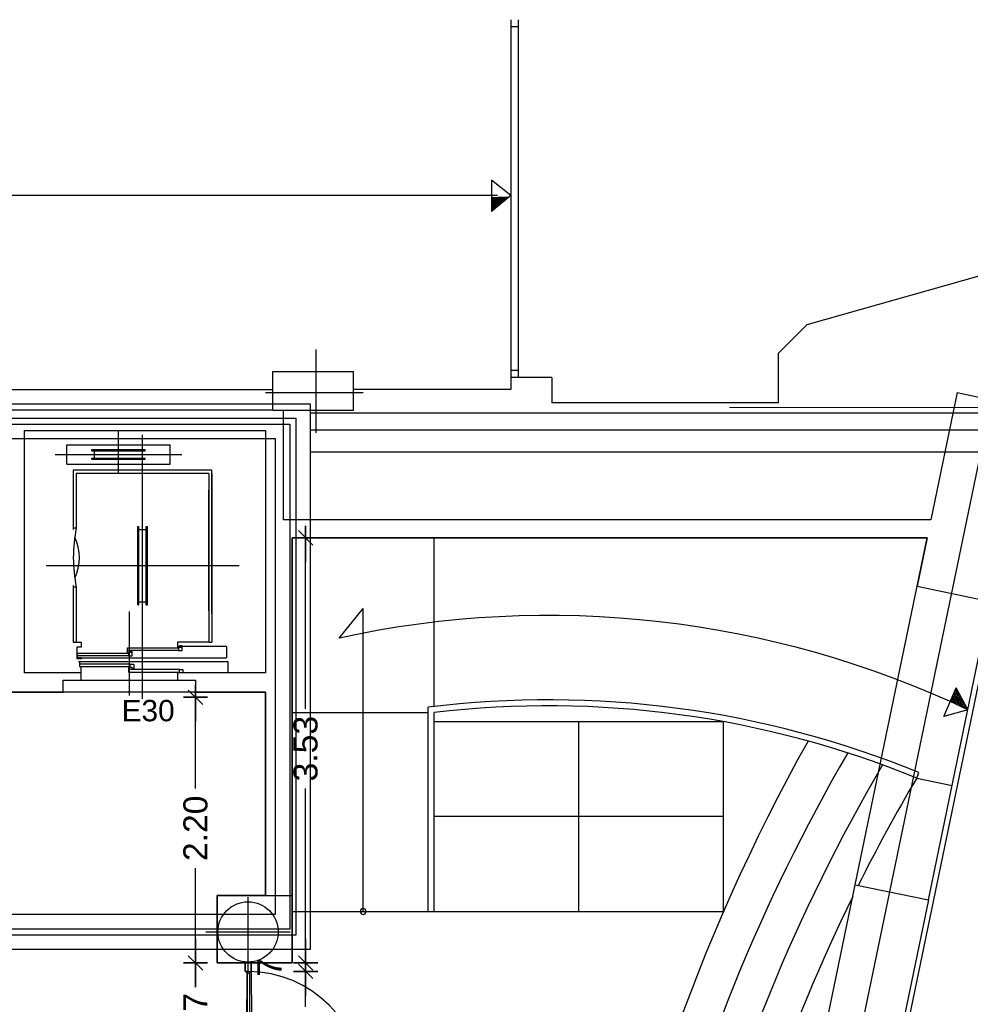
# Model space of a CAD drawing. Header units: metres. Extents: x -1 to 436, y -6 to 57.
# Tile 30 of 33: x 419.1 to 426.98, y 23.3 to 31.47. Entities that reach past the tile are written whole.
import ezdxf

# ---------------------------------------------------------------- set-up
doc = ezdxf.new("R2010")
doc.units = ezdxf.units.M
doc.header["$PDMODE"] = 65
doc.linetypes.add('CONTINUA', pattern=[0])
for name, color, linetype, lineweight in [('PB COTES', 7, 'CONTINUA', 25), ('PB ESCALES 2D', 7, 'CONTINUA', 25), ('PB LOCALS', 7, 'CONTINUA', 25), ('PB MURS++', 7, 'CONTINUA', 25), ('PB SÒLIDS I TRAMES', 7, 'CONTINUA', 25), ('PB TEXT', 7, 'CONTINUA', 25), ('PC MURS ACTUAL', 7, 'CONTINUA', 25)]:
    doc.layers.add(name, color=color, linetype=linetype, lineweight=lineweight)
doc.styles.add('ARIAL', font='arial.ttf')
doc.dimstyles.new('DIMSTYLE_4', dxfattribs={"dimtxt": 0.2, "dimasz": 0.2, "dimexe": 0, "dimexo": 1e-06, "dimgap": 0.1, "dimtad": 0, "dimdec": 0, "dimlfac": 100, "dimrnd": 1, "dimzin": 4, "dimdsep": 46, "dimtxsty": 'ARIAL', "dimblk1": 'ALL_ML_STRICH', "dimblk2": 'ALL_ML_STRICH', "dimsah": 1, "dimcen": 0, "dimse1": 1, "dimse2": 1, "dimclrd": 2, "dimclre": 2, "dimclrt": 2, "dimadec": 0, "dimazin": 0, "dimtfac": 1, "dimtdec": 0, "dimtix": 1, "dimtmove": 2, "dimatfit": 3, "dimfxl": 0, "dimtzin": 0, "dimlwd": 0, "dimlwe": 35, "dimarcsym": 0})
doc.dimstyles.new('DIMSTYLE_5', dxfattribs={"dimtxt": 0.2, "dimasz": 0.2, "dimexe": 0, "dimexo": 1e-06, "dimgap": 0.1, "dimtad": 0, "dimrnd": 0.01, "dimzin": 4, "dimdsep": 46, "dimtxsty": 'ARIAL', "dimblk1": 'ALL_ML_STRICH', "dimblk2": 'ALL_ML_STRICH', "dimsah": 1, "dimcen": 0, "dimse1": 1, "dimse2": 1, "dimclrd": 2, "dimclre": 2, "dimclrt": 2, "dimadec": 0, "dimazin": 0, "dimtfac": 1, "dimtdec": 0, "dimtix": 1, "dimtmove": 2, "dimatfit": 3, "dimfxl": 0, "dimtzin": 0, "dimlwd": 0, "dimlwe": 35, "dimarcsym": 0})
doc.dimstyles.new('DIMSTYLE_7', dxfattribs={"dimtxt": 0.2, "dimasz": 0.2, "dimexe": 0, "dimexo": 1e-06, "dimgap": 0.1, "dimtad": 2, "dimdec": 0, "dimlfac": 100, "dimrnd": 1, "dimzin": 4, "dimdsep": 46, "dimtxsty": 'ARIAL', "dimblk1": 'ALL_ML_STRICH', "dimblk2": 'ALL_ML_STRICH', "dimsah": 1, "dimcen": 0, "dimse1": 1, "dimse2": 1, "dimclrd": 2, "dimclre": 2, "dimclrt": 2, "dimadec": 0, "dimazin": 0, "dimtfac": 1, "dimtdec": 0, "dimtix": 1, "dimtmove": 2, "dimatfit": 3, "dimfxl": 0, "dimtvp": 1.2, "dimtzin": 0, "dimlwd": 0, "dimlwe": 35, "dimarcsym": 0})

# ---------------------------------------------------------------- blocks, each defined once
blk = doc.blocks.new('OBJETO_COMPLEJO_21')
at = {"layer": 'PB TEXT', "color": 7, "linetype": 'CONTINUA', "lineweight": 25, "transparency": 33554687}
for start, end in [(90, 270), (270, 90)]:
    blk.add_arc((421.9464, 24.0708), 0.025, start, end, dxfattribs=at)
blk = doc.blocks.new('ALL_ML_STRICH')
at = {"color": 0, "linetype": 'ByBlock', "lineweight": -2}
for p, q in [((0, -0.5), (0, 0.5)), ((-1, 0), (0.5, 0)), ((-0.3, -0.3), (0.3, 0.3))]:
    blk.add_line(p, q, dxfattribs=at)
blk = doc.blocks.new('*D34')
at = {"layer": 'DEFPOINTS', "color": 2, "linetype": 'CONTINUA', "lineweight": 35, "transparency": 33554687}
for p in [(421.0182, 23.5735), (421.4666, 22.6235), (421.4691, 22.6235)]:
    blk.add_point(p, dxfattribs=at)
at = {"layer": 'PB COTES', "color": 2, "linetype": 'CONTINUA', "lineweight": -2, "transparency": 33554687}
for p, q in [((421.4691, 23.2787), (421.4691, 23.5735)), ((421.4691, 22.6235), (421.4691, 22.8987))]:
    blk.add_line(p, q, dxfattribs=at)
at = {"layer": 'PB COTES', "color": 2, "linetype": 'CONTINUA', "lineweight": 35, "transparency": 33554687, "xscale": 0.2, "yscale": 0.2, "zscale": 0.2}
for p, rotation in [((421.4691, 23.5735), 90), ((421.4691, 22.6235), 270)]:
    blk.add_blockref('ALL_ML_STRICH', p, dxfattribs=dict(at, rotation=rotation))
at = {"layer": 'PB COTES', "color": 2, "linetype": 'CONTINUA', "lineweight": 35, "transparency": 33554687, "insert": (421.4691, 23.0887), "char_height": 0.2, "width": 0.4, "attachment_point": 5, "rotation": 90, "style": 'ARIAL'}
blk.add_mtext('\\A1;{95}', dxfattribs=at)
blk = doc.blocks.new('*D35')
at = {"layer": 'DEFPOINTS', "color": 2, "linetype": 'CONTINUA', "lineweight": 35, "transparency": 33554687}
for p in [(421.3261, 23.6435), (421.0182, 23.5735), (421.4691, 23.5735)]:
    blk.add_point(p, dxfattribs=at)
at = {"layer": 'PB COTES', "color": 2, "linetype": 'CONTINUA', "lineweight": -2, "transparency": 33554687}
blk.add_line((421.4691, 23.5735), (421.4691, 23.6435), dxfattribs=at)
at = {"layer": 'PB COTES', "color": 2, "linetype": 'CONTINUA', "lineweight": 35, "transparency": 33554687, "xscale": 0.2, "yscale": 0.2, "zscale": 0.2}
for p, rotation in [((421.4691, 23.5735), 270), ((421.4691, 23.6435), 90)]:
    blk.add_blockref('ALL_ML_STRICH', p, dxfattribs=dict(at, rotation=rotation))
at = {"layer": 'PB COTES', "color": 2, "linetype": 'CONTINUA', "lineweight": 35, "transparency": 33554687, "insert": (421.1691, 23.6072), "char_height": 0.2, "width": 0.2, "attachment_point": 5, "rotation": 90, "style": 'ARIAL'}
blk.add_mtext('\\A1;{7}', dxfattribs=at)
blk = doc.blocks.new('*D36')
at = {"layer": 'DEFPOINTS', "color": 2, "linetype": 'CONTINUA', "lineweight": 35, "transparency": 33554687}
for p in [(421.3706, 27.1708), (421.3261, 23.6435), (421.4691, 23.6435)]:
    blk.add_point(p, dxfattribs=at)
at = {"layer": 'PB COTES', "color": 2, "linetype": 'CONTINUA', "lineweight": -2, "transparency": 33554687}
for p, q in [((421.4691, 25.7516), (421.4691, 27.1708)), ((421.4691, 23.6435), (421.4691, 25.0916))]:
    blk.add_line(p, q, dxfattribs=at)
at = {"layer": 'PB COTES', "color": 2, "linetype": 'CONTINUA', "lineweight": 35, "transparency": 33554687, "xscale": 0.2, "yscale": 0.2, "zscale": 0.2}
for p, rotation in [((421.4691, 27.1708), 90), ((421.4691, 23.6435), 270)]:
    blk.add_blockref('ALL_ML_STRICH', p, dxfattribs=dict(at, rotation=rotation))
at = {"layer": 'PB COTES', "color": 2, "linetype": 'CONTINUA', "lineweight": 35, "transparency": 33554687, "insert": (421.4691, 25.4216), "char_height": 0.2, "width": 0.8, "attachment_point": 5, "rotation": 90, "style": 'ARIAL'}
blk.add_mtext('\\A1;{\\A1;{3.53\\H0.132000;\\S^ ;}}', dxfattribs=at)
blk = doc.blocks.new('*D161')
at = {"layer": 'DEFPOINTS', "color": 2, "linetype": 'CONTINUA', "lineweight": 35, "transparency": 33554687}
for p in [(420.7364, 23.6435), (420.5558, 22.5738), (421.0316, 22.5738)]:
    blk.add_point(p, dxfattribs=at)
at = {"layer": 'PB COTES', "color": 2, "linetype": 'CONTINUA', "lineweight": -2, "transparency": 33554687}
for p, q in [((420.5558, 23.4531), (420.5558, 23.6435)), ((420.5558, 22.5738), (420.5558, 22.7931))]:
    blk.add_line(p, q, dxfattribs=at)
at = {"layer": 'PB COTES', "color": 2, "linetype": 'CONTINUA', "lineweight": 35, "transparency": 33554687, "xscale": 0.2, "yscale": 0.2, "zscale": 0.2}
for p, rotation in [((420.5558, 23.6435), 90), ((420.5558, 22.5738), 270)]:
    blk.add_blockref('ALL_ML_STRICH', p, dxfattribs=dict(at, rotation=rotation))
at = {"layer": 'PB COTES', "color": 2, "linetype": 'CONTINUA', "lineweight": 35, "transparency": 33554687, "insert": (420.5558, 23.1231), "char_height": 0.2, "width": 0.8, "attachment_point": 5, "rotation": 90, "style": 'ARIAL'}
blk.add_mtext('\\A1;{\\A1;{1.07\\H0.132000;\\S^ ;}}', dxfattribs=at)
blk = doc.blocks.new('*D162')
at = {"layer": 'DEFPOINTS', "color": 2, "linetype": 'CONTINUA', "lineweight": 35, "transparency": 33554687}
for p in [(421.1364, 25.8479), (420.5558, 23.6435), (420.7364, 23.6435)]:
    blk.add_point(p, dxfattribs=at)
at = {"layer": 'PB COTES', "color": 2, "linetype": 'CONTINUA', "lineweight": -2, "transparency": 33554687}
for p, q in [((420.5558, 25.0905), (420.5558, 25.8479)), ((420.5558, 23.6435), (420.5558, 24.4305))]:
    blk.add_line(p, q, dxfattribs=at)
at = {"layer": 'PB COTES', "color": 2, "linetype": 'CONTINUA', "lineweight": 35, "transparency": 33554687, "xscale": 0.2, "yscale": 0.2, "zscale": 0.2}
for p, rotation in [((420.5558, 25.8479), 90), ((420.5558, 23.6435), 270)]:
    blk.add_blockref('ALL_ML_STRICH', p, dxfattribs=dict(at, rotation=rotation))
at = {"layer": 'PB COTES', "color": 2, "linetype": 'CONTINUA', "lineweight": 35, "transparency": 33554687, "insert": (420.5558, 24.7605), "char_height": 0.2, "width": 0.8, "attachment_point": 5, "rotation": 90, "style": 'ARIAL'}
blk.add_mtext('\\A1;{\\A1;{2.20\\H0.132000;\\S^ ;}}', dxfattribs=at)

msp = doc.modelspace()

# ---------------------------------------------------------------- linework, layer by layer
at = {"layer": 'PB ESCALES 2D', "color": 52, "linetype": 'CONTINUA', "lineweight": 13, "transparency": 33554687}
msp.add_line((424.98642, 28.25174), (429.98642, 28.25174), dxfattribs=at)
at = {"layer": 'PB ESCALES 2D', "color": 7, "linetype": 'CONTINUA', "lineweight": 25, "transparency": 33554687}
for p, q in [((419.91645, 27.71278), (419.91645, 28.06078)), ((420.11645, 25.83478), (420.11645, 28.02578)), ((419.48645, 27.94278), (420.34645, 27.94278)), ((419.48645, 27.78278), (419.48645, 27.94278)), ((420.34645, 27.78278), (420.34645, 27.94278)), ((419.39145, 27.86278), (420.44145, 27.86278)), ((419.69645, 27.89278), (419.69645, 27.90278)), ((419.69645, 27.90278), (420.13645, 27.90278)), ((419.69645, 27.89278), (420.13645, 27.89278)), ((419.71645, 27.83278), (419.71645, 27.89278)), ((420.11645, 27.83278), (420.11645, 27.89278)), ((420.13645, 27.89278), (420.13645, 27.90278)), ((419.48645, 27.78278), (420.34645, 27.78278)), ((419.69645, 27.83278), (420.13645, 27.83278)), ((419.69645, 27.82278), (419.69645, 27.83278)), ((419.69645, 27.82278), (420.13645, 27.82278)), ((420.13645, 27.82278), (420.13645, 27.83278)), ((419.54145, 27.73078), (419.54145, 27.23878)), ((420.69145, 27.73078), (419.54145, 27.73078)), ((419.56645, 27.70578), (419.56645, 27.25078)), ((420.66645, 27.70578), (419.56645, 27.70578)), ((420.66645, 27.70578), (420.66645, 26.30578)), ((420.69145, 26.54078), (420.69145, 27.73078)), ((420.69145, 27.70578), (420.69145, 26.30578)), ((420.66645, 26.56578), (420.66645, 27.56578)), ((419.56645, 27.25078), (419.54145, 27.25078)), ((420.07645, 26.61578), (420.07645, 27.26578)), ((420.07645, 27.26578), (420.08645, 27.26578)), ((420.08645, 26.61578), (420.08645, 27.26578)), ((420.08645, 27.24078), (420.14645, 27.24078)), ((420.14645, 26.61578), (420.14645, 27.26578)), ((420.14645, 27.26578), (420.15645, 27.26578)), ((420.15645, 26.61578), (420.15645, 27.26578)), ((422.53645, 25.77112), (422.53645, 27.17078)), ((419.31645, 26.94078), (420.91645, 26.94078)), ((419.54145, 26.77478), (419.54145, 26.30578)), ((419.56645, 26.76078), (419.54145, 26.76078)), ((419.56645, 26.76078), (419.56645, 26.30578)), ((420.08645, 26.64078), (420.14645, 26.64078)), ((420.00645, 25.86178), (420.00645, 26.55978)), ((420.07645, 26.61578), (420.08645, 26.61578)), ((420.14645, 26.61578), (420.15645, 26.61578)), ((421.74645, 26.33839), (421.94645, 26.58314)), ((421.94645, 24.07078), (421.94645, 26.58314)), ((419.54145, 26.30578), (419.60645, 26.30578)), ((420.66645, 26.30578), (420.69145, 26.30578)), ((420.41345, 26.23678), (419.99145, 26.23678)), ((420.81145, 26.26978), (420.40645, 26.26978)), ((420.81145, 26.26978), (420.81145, 26.17578)), ((419.57145, 26.17578), (420.81145, 26.17578)), ((419.99945, 26.19178), (419.57745, 26.19178)), ((420.01345, 26.12378), (419.59145, 26.12378)), ((419.60645, 26.05078), (419.60645, 26.10178)), ((420.42145, 26.07878), (419.99945, 26.07878)), ((419.60645, 25.99078), (419.60645, 26.05078)), ((419.60645, 25.99078), (420.40645, 25.99078)), ((420.40645, 26.05078), (420.40645, 25.99078)), ((426.76519, 25.68884), (426.86827, 25.92739)), ((426.96404, 25.74446), (426.86827, 25.92739)), ((422.48645, 24.07078), (422.48645, 25.76509)), ((426.96404, 25.74446), (426.76519, 25.68884)), ((421.35645, 25.72078), (422.48645, 25.72078)), ((422.53645, 24.07078), (422.53645, 25.72078)), ((424.93708, 25.64511), (422.53645, 25.64511)), ((423.73677, 24.07078), (423.73677, 25.64511)), ((424.93708, 24.07078), (424.93708, 25.64511)), ((426.54002, 25.17683), (426.55893, 25.22312)), ((426.54002, 25.17683), (426.83378, 25.11595)), ((424.93708, 24.85794), (422.53645, 24.85794)), ((421.35645, 24.07078), (422.53645, 24.07078)), ((422.53645, 24.07078), (424.93708, 24.07078))]:
    msp.add_line(p, q, dxfattribs=at)
for points in [[(419.56645, 26.30578), (419.60645, 26.30578), (419.60645, 26.26478), (419.57145, 26.26478), (419.57145, 26.16878), (419.61145, 26.16878)], [(420.66645, 26.30578), (420.40645, 26.30578), (420.40645, 26.26478), (420.43645, 26.26478)], [(419.60745, 26.17478), (419.57745, 26.17478), (419.57745, 26.21378), (419.99945, 26.21378), (419.99945, 26.19178), (420.02945, 26.19178), (420.02945, 26.22878), (420.00945, 26.22878)], [(420.02145, 26.21978), (419.99145, 26.21978), (419.99145, 26.25878), (420.41345, 26.25878), (420.41345, 26.23678), (420.44345, 26.23678), (420.44345, 26.27378), (420.42345, 26.27378)], [(419.58445, 26.14578), (420.82445, 26.14578), (420.82445, 26.05078)], [(419.62145, 26.14078), (419.59145, 26.14078), (419.59145, 26.10178), (420.01345, 26.10178), (420.01345, 26.12378), (420.04345, 26.12378), (420.04345, 26.08678), (420.02345, 26.08678)], [(420.02945, 26.09578), (419.99945, 26.09578), (419.99945, 26.05678), (420.42145, 26.05678), (420.42145, 26.07878), (420.45145, 26.07878), (420.45145, 26.05078)]]:
    msp.add_lwpolyline(points, dxfattribs=at)
for centre, radius, start, end in [((420.75445, 27.00578), 1.213, 168.347316, 191.652684), ((419.19246, 27.00578), 0.39899, 334.781507, 25.218493), ((423.48508, 18.39715), 8.12935, 64.662422, 102.349264), ((423.48508, 18.39715), 8.22935, 65.57575, 65.803953), ((423.48508, 18.39715), 8.23935, 65.66485, 65.804956), ((423.48508, 18.39715), 8.24935, 65.753558, 65.805956), ((423.48508, 17.69732), 8.12935, 67.782822, 97.056158), ((423.48508, 18.39715), 8.13935, 64.755636, 65.794825), ((423.48508, 18.39715), 8.14935, 64.848422, 65.79585), ((423.48508, 18.39715), 8.15935, 64.940783, 65.796872), ((423.48508, 18.39715), 8.16935, 65.032725, 65.797889), ((423.48508, 18.39715), 8.17935, 65.12425, 65.798908), ((423.48508, 18.39715), 8.18935, 65.215361, 65.799919), ((423.48508, 18.39715), 8.19935, 65.306064, 65.800933), ((423.48508, 18.39715), 8.20935, 65.396361, 65.801942), ((423.48508, 18.39715), 8.21935, 65.486256, 65.80295), ((423.48508, 17.69732), 8.07935, 67.782822, 96.742864), ((439.43343, 17.76111), 15.81, 150.757294, 191.715775), ((439.02853, 17.79549), 15.10679, 149.837503, 182.376936), ((439.02853, 17.79549), 14.80679, 149.607839, 182.38475), ((439.02853, 17.79549), 14.50679, 149.41475, 153.419047), ((439.02853, 17.79549), 14.50679, 153.820672, 182.384753)]:
    msp.add_arc(centre, radius, start, end, dxfattribs=at)
at = {"layer": 'PB LOCALS', "color": 52, "linetype": 'CONTINUA', "lineweight": 13, "transparency": 33554687}
msp.add_line((424.98642, 28.25174), (429.98642, 28.25174), dxfattribs=at)
msp.add_line((424.98642, 28.25174), (429.98642, 28.25174), dxfattribs=at)
at = {"layer": 'PB LOCALS', "color": 7, "linetype": 'CONTINUA', "lineweight": 25, "transparency": 33554687}
for p, q in [((421.35645, 27.17078), (421.35643, 23.64351)), ((426.62645, 27.17078), (421.35645, 27.17078)), ((426.54325, 26.76931), (426.62645, 27.17078)), ((426.03062, 24.29179), (426.54403, 26.76915)), ((426.54403, 26.76915), (426.54325, 26.76931)), ((421.13645, 25.89078), (415.87645, 25.89078)), ((421.13645, 24.20351), (421.13645, 25.89078)), ((425.69704, 22.68607), (426.02984, 24.29195)), ((426.02984, 24.29195), (426.03062, 24.29179)), ((420.73645, 23.64351), (420.73645, 24.20351)), ((420.73645, 24.20351), (421.13645, 24.20351)), ((420.74058, 24.20351), (420.73645, 24.20351)), ((420.73645, 24.20351), (420.73645, 24.20205)), ((420.73645, 24.20205), (420.74058, 24.20207)), ((420.74058, 24.20207), (420.74058, 24.20351)), ((420.96819, 23.64351), (420.73645, 23.64351)), ((420.96819, 23.57351), (420.96819, 23.64351)), ((421.35643, 23.64351), (421.01819, 23.64351)), ((421.01819, 23.64351), (421.03157, 18.08966)), ((420.95157, 18.08966), (420.98319, 23.57351)), ((420.98319, 23.57351), (420.96819, 23.57351))]:
    msp.add_line(p, q, dxfattribs=at)
at = {"layer": 'PB MURS++', "color": 7, "linetype": 'CONTINUA', "lineweight": 25, "transparency": 33554687}
for p, q in [((423.17237, 31.46979), (423.17237, 28.49979)), ((423.23237, 31.46979), (423.23237, 28.49979)), ((423.23237, 31.40979), (423.17237, 31.40979)), ((423.17237, 30.00979), (423.01093, 30.13853)), ((423.01093, 30.13853), (423.01286, 29.87867)), ((423.06055, 30.00979), (410.08645, 30.00979)), ((423.17237, 30.00979), (423.01286, 29.87867)), ((425.63055, 28.93979), (427.07801, 29.3497)), ((425.39055, 28.69979), (425.63055, 28.93979)), ((421.55642, 28.04286), (421.55642, 28.73286)), ((425.39055, 28.69979), (425.39055, 28.28979)), ((421.19645, 28.54979), (421.86645, 28.54979)), ((421.19645, 28.22979), (421.19645, 28.54979)), ((421.86645, 28.22979), (421.86645, 28.54979)), ((423.23237, 28.55979), (423.17237, 28.55979)), ((423.51237, 28.49979), (423.17237, 28.49979)), ((423.17237, 28.49979), (423.17237, 28.40078)), ((423.51237, 28.49979), (423.51237, 28.28979)), ((415.80645, 28.40078), (421.19645, 28.40078)), ((421.13556, 28.37632), (421.94562, 28.37632)), ((423.17237, 28.40078), (421.86645, 28.40078)), ((426.87605, 28.3752), (426.65754, 27.32078)), ((426.87605, 28.3752), (427.48318, 28.24937)), ((425.39055, 28.28979), (423.51237, 28.28979)), ((421.19645, 28.22979), (415.80645, 28.22979)), ((421.19645, 28.22979), (421.86645, 28.22979)), ((421.28645, 27.32078), (421.28645, 28.22979)), ((419.13645, 26.05078), (419.13645, 28.06078)), ((419.13645, 28.06078), (421.13645, 28.06078)), ((419.91645, 27.71278), (419.91645, 28.06078)), ((420.11645, 25.83478), (420.11645, 28.02578)), ((421.13645, 28.06078), (421.13645, 26.05078)), ((419.48645, 27.94278), (420.34645, 27.94278)), ((419.48645, 27.78278), (419.48645, 27.94278)), ((420.34645, 27.78278), (420.34645, 27.94278)), ((419.39145, 27.86278), (420.44145, 27.86278)), ((419.69645, 27.89278), (419.69645, 27.90278)), ((419.69645, 27.90278), (420.13645, 27.90278)), ((419.69645, 27.89278), (420.13645, 27.89278)), ((419.71645, 27.83278), (419.71645, 27.89278)), ((420.11645, 27.83278), (420.11645, 27.89278)), ((420.13645, 27.89278), (420.13645, 27.90278)), ((419.48645, 27.78278), (420.34645, 27.78278)), ((419.69645, 27.83278), (420.13645, 27.83278)), ((419.69645, 27.82278), (419.69645, 27.83278)), ((419.69645, 27.82278), (420.13645, 27.82278)), ((420.13645, 27.82278), (420.13645, 27.83278)), ((419.54145, 27.73078), (419.54145, 27.23878)), ((420.69145, 27.73078), (419.54145, 27.73078)), ((419.56645, 27.70578), (419.56645, 27.25078)), ((420.66645, 27.70578), (419.56645, 27.70578)), ((420.66645, 27.70578), (420.66645, 26.30578)), ((420.69145, 26.54078), (420.69145, 27.73078)), ((420.69145, 27.70578), (420.69145, 26.30578)), ((420.66645, 26.56578), (420.66645, 27.56578)), ((426.65754, 27.32078), (421.28645, 27.32078)), ((419.56645, 27.25078), (419.54145, 27.25078)), ((420.07645, 26.61578), (420.07645, 27.26578)), ((420.07645, 27.26578), (420.08645, 27.26578)), ((420.08645, 26.61578), (420.08645, 27.26578)), ((420.08645, 27.24078), (420.14645, 27.24078)), ((420.14645, 26.61578), (420.14645, 27.26578)), ((420.14645, 27.26578), (420.15645, 27.26578)), ((420.15645, 26.61578), (420.15645, 27.26578)), ((421.35645, 24.20351), (421.35645, 27.17078)), ((421.35645, 27.17078), (426.62645, 27.17078)), ((422.53645, 25.77112), (422.53645, 27.17078)), ((426.62645, 27.17078), (426.54325, 26.76931)), ((419.31645, 26.94078), (420.91645, 26.94078)), ((419.54145, 26.77478), (419.54145, 26.30578)), ((419.56645, 26.76078), (419.54145, 26.76078)), ((419.56645, 26.76078), (419.56645, 26.30578)), ((426.54325, 26.76931), (427.15035, 26.64349)), ((420.08645, 26.64078), (420.14645, 26.64078)), ((426.63694, 24.16613), (427.15035, 26.64349)), ((420.00645, 25.86178), (420.00645, 26.55978)), ((420.07645, 26.61578), (420.08645, 26.61578)), ((420.14645, 26.61578), (420.15645, 26.61578)), ((421.74645, 26.33839), (421.94645, 26.58314)), ((421.94645, 24.07078), (421.94645, 26.58314)), ((419.54145, 26.30578), (419.60645, 26.30578)), ((420.66645, 26.30578), (420.69145, 26.30578)), ((420.41345, 26.23678), (419.99145, 26.23678)), ((420.81145, 26.26978), (420.40645, 26.26978)), ((420.81145, 26.26978), (420.81145, 26.17578)), ((419.57145, 26.17578), (420.81145, 26.17578)), ((419.99945, 26.19178), (419.57745, 26.19178)), ((420.01345, 26.12378), (419.59145, 26.12378)), ((419.60645, 26.05078), (419.60645, 26.10178)), ((420.42145, 26.07878), (419.99945, 26.07878)), ((419.60645, 26.05078), (419.13645, 26.05078)), ((419.45645, 25.89078), (419.45645, 25.99078)), ((419.45645, 25.99078), (419.60645, 25.99078)), ((419.60645, 25.99078), (419.60645, 26.05078)), ((419.60645, 25.99078), (420.40645, 25.99078)), ((421.13645, 26.05078), (420.40645, 26.05078)), ((420.40645, 26.05078), (420.40645, 25.99078)), ((420.40645, 25.99078), (420.55645, 25.99078)), ((420.55645, 25.99078), (420.55645, 25.89078)), ((426.76519, 25.68884), (426.86827, 25.92739)), ((426.96404, 25.74446), (426.86827, 25.92739)), ((418.65645, 25.89078), (419.45645, 25.89078)), ((420.55645, 25.89078), (421.13645, 25.89078)), ((421.13645, 25.89078), (421.13645, 24.20351)), ((422.48645, 24.07078), (422.48645, 25.76509)), ((426.96404, 25.74446), (426.76519, 25.68884)), ((421.35645, 25.72078), (422.48645, 25.72078)), ((422.53645, 24.07078), (422.53645, 25.72078)), ((424.93708, 25.64511), (422.53645, 25.64511)), ((423.73677, 24.07078), (423.73677, 25.64511)), ((424.93708, 24.07078), (424.93708, 25.64511)), ((426.54002, 25.17683), (426.55893, 25.22312)), ((426.54002, 25.17683), (426.83378, 25.11595)), ((424.93708, 24.85794), (422.53645, 24.85794)), ((425.69704, 22.68607), (426.02984, 24.29195)), ((426.02984, 24.29195), (426.63694, 24.16613)), ((421.13645, 24.20351), (420.73645, 24.20351)), ((420.73645, 24.20351), (420.73645, 23.64351)), ((420.99145, 23.55078), (420.99145, 24.18966)), ((421.13645, 24.20351), (421.35645, 24.20351)), ((421.35643, 23.64351), (421.35645, 24.20351)), ((426.63694, 24.16613), (426.30414, 22.56025)), ((421.35645, 24.07078), (422.53645, 24.07078)), ((422.53645, 24.07078), (424.93708, 24.07078)), ((420.64145, 23.90078), (421.34145, 23.90078)), ((420.73645, 23.64351), (421.35643, 23.64351)), ((420.96819, 23.57351), (421.01819, 23.57351)), ((420.98319, 23.57351), (420.98319, 22.62351)), ((421.00319, 23.57351), (421.00319, 22.62351))]:
    msp.add_line(p, q, dxfattribs=at)
at = {"layer": 'PB MURS++', "color": 52, "linetype": 'CONTINUA', "lineweight": 13, "transparency": 33554687}
msp.add_line((424.98642, 28.25174), (429.98642, 28.25174), dxfattribs=at)
at = {"layer": 'PB MURS++', "color": 7, "linetype": 'CONTINUA', "lineweight": 25, "transparency": 33554687}
for points in [[(419.56645, 26.30578), (419.60645, 26.30578), (419.60645, 26.26478), (419.57145, 26.26478), (419.57145, 26.16878), (419.61145, 26.16878)], [(420.66645, 26.30578), (420.40645, 26.30578), (420.40645, 26.26478), (420.43645, 26.26478)], [(419.60745, 26.17478), (419.57745, 26.17478), (419.57745, 26.21378), (419.99945, 26.21378), (419.99945, 26.19178), (420.02945, 26.19178), (420.02945, 26.22878), (420.00945, 26.22878)], [(420.02145, 26.21978), (419.99145, 26.21978), (419.99145, 26.25878), (420.41345, 26.25878), (420.41345, 26.23678), (420.44345, 26.23678), (420.44345, 26.27378), (420.42345, 26.27378)], [(419.58445, 26.14578), (420.82445, 26.14578), (420.82445, 26.05078)], [(419.62145, 26.14078), (419.59145, 26.14078), (419.59145, 26.10178), (420.01345, 26.10178), (420.01345, 26.12378), (420.04345, 26.12378), (420.04345, 26.08678), (420.02345, 26.08678)], [(420.02945, 26.09578), (419.99945, 26.09578), (419.99945, 26.05678), (420.42145, 26.05678), (420.42145, 26.07878), (420.45145, 26.07878), (420.45145, 26.05078)], [(421.01819, 23.57351), (421.01819, 23.65079), (420.96819, 23.65079), (420.96819, 23.57351)]]:
    msp.add_lwpolyline(points, dxfattribs=at)
msp.add_circle((420.99145, 23.90078), 0.25, dxfattribs=at)
for centre, radius, start, end in [((422.83297, 38.13205), 8.13935, 271.26035, 272.299539), ((422.83297, 38.13205), 8.14935, 271.259326, 272.206753), ((422.83297, 38.13205), 8.15935, 271.258304, 272.114391), ((422.83297, 38.13205), 8.16935, 271.257285, 272.02245), ((422.83297, 38.13205), 8.17935, 271.256268, 271.930925), ((422.83297, 38.13205), 8.18935, 271.255254, 271.839813), ((422.83297, 38.13205), 8.19935, 271.254242, 271.749111), ((422.83297, 38.13205), 8.20935, 271.253233, 271.658815), ((422.83297, 38.13205), 8.21935, 271.252226, 271.56892), ((422.83297, 38.13205), 8.22935, 271.251222, 271.479425), ((422.83297, 38.13205), 8.23935, 271.25022, 271.390326), ((422.83297, 38.13205), 8.24935, 271.24922, 271.301618), ((420.75445, 27.00578), 1.213, 168.347316, 191.652684), ((419.19246, 27.00578), 0.39899, 334.781507, 25.218493), ((423.48508, 18.39715), 8.12935, 64.662422, 102.349264), ((423.48508, 18.39715), 8.22935, 65.57575, 65.803953), ((423.48508, 18.39715), 8.23935, 65.66485, 65.804956), ((423.48508, 18.39715), 8.24935, 65.753558, 65.805956), ((423.48508, 17.69732), 8.12935, 67.782822, 97.056158), ((423.48508, 18.39715), 8.13935, 64.755636, 65.794825), ((423.48508, 18.39715), 8.14935, 64.848422, 65.79585), ((423.48508, 18.39715), 8.15935, 64.940783, 65.796872), ((423.48508, 18.39715), 8.16935, 65.032725, 65.797889), ((423.48508, 18.39715), 8.17935, 65.12425, 65.798908), ((423.48508, 18.39715), 8.18935, 65.215361, 65.799919), ((423.48508, 18.39715), 8.19935, 65.306064, 65.800933), ((423.48508, 18.39715), 8.20935, 65.396361, 65.801942), ((423.48508, 18.39715), 8.21935, 65.486256, 65.80295), ((423.48508, 17.69732), 8.07935, 67.782822, 96.742864), ((439.43343, 17.76111), 15.81, 150.757294, 191.715775), ((439.02853, 17.79549), 15.10679, 149.837503, 182.376936), ((439.02853, 17.79549), 14.80679, 149.607839, 182.38475), ((439.02853, 17.79549), 14.50679, 149.41475, 153.419047), ((439.02853, 17.79549), 14.50679, 153.820672, 182.384753), ((420.99319, 22.62351), 0.9484, 0, 90)]:
    msp.add_arc(centre, radius, start, end, dxfattribs=at)
at = {"layer": 'PB SÒLIDS I TRAMES', "color": 52, "linetype": 'CONTINUA', "lineweight": 13, "transparency": 33554687}
msp.add_line((424.98642, 28.25174), (429.98642, 28.25174), dxfattribs=at)
at = {"layer": 'PC MURS ACTUAL', "color": 180, "linetype": 'CONTINUA', "transparency": 33554687}
for p, q in [((405.5978, 28.28359), (421.50779, 28.28359)), ((421.50779, 28.28359), (421.50779, 23.75459)), ((409.01779, 27.99359), (421.21779, 27.99359)), ((421.21779, 27.99359), (421.21779, 24.04459)), ((421.21779, 24.04459), (418.32029, 24.04459)), ((421.50779, 23.75459), (418.32029, 23.75459))]:
    msp.add_line(p, q, dxfattribs=at)
at = {"layer": 'PC MURS ACTUAL', "color": 180, "transparency": 33554687}
for p, q in [((421.50779, 28.20859), (427.51624, 28.20859)), ((427.13838, 28.20859), (423.97658, 12.94959)), ((427.51624, 28.20859), (424.35444, 12.94959)), ((421.50779, 28.06559), (427.10875, 28.06559)), ((421.50779, 27.88559), (427.07145, 27.88559))]:
    msp.add_line(p, q, dxfattribs=at)
at = {"layer": 'PC MURS ACTUAL', "linetype": 'CONTINUA', "transparency": 33554687}
for p, q in [((409.0178, 28.16359), (421.38779, 28.16359)), ((409.0178, 28.11359), (421.33779, 28.11359)), ((421.33779, 28.11359), (421.33779, 23.92459)), ((421.38779, 28.16359), (421.38779, 23.87459)), ((421.33779, 23.92459), (418.32029, 23.92459)), ((421.38779, 23.87459), (418.32029, 23.87459))]:
    msp.add_line(p, q, dxfattribs=at)

# ---------------------------------------------------------------- block references
at = {"layer": 'PB TEXT', "color": 7, "linetype": 'CONTINUA', "lineweight": 25, "transparency": 33554687}
msp.add_blockref('OBJETO_COMPLEJO_21', (0, 0), dxfattribs=at)

# ---------------------------------------------------------------- texts
at = {"layer": 'PB TEXT', "color": 7, "linetype": 'CONTINUA', "lineweight": 25, "transparency": 33554687, "insert": (419.94231, 25.6461), "char_height": 0.177079, "width": 0.5312125, "attachment_point": 7, "style": 'ARIAL'}
msp.add_mtext('\\W1.00;E30', dxfattribs=at)

# ---------------------------------------------------------------- dimensions: what is measured, and where the dimension line sits
at = {"layer": 'PB COTES', "color": 2, "linetype": 'CONTINUA', "lineweight": 35, "transparency": 33554687}
for base, p1, p2, dimstyle, picture, middle in [((421.46908, 27.17078), (421.32614, 23.64351), (421.37058, 27.17078), 'DIMSTYLE_5', '*D36', (421.46908, 25.4216)), ((420.5558, 25.84788), (420.73645, 23.64351), (421.13645, 25.84788), 'DIMSTYLE_5', '*D162', (420.5558, 24.76048)), ((421.46908, 23.64351), (421.01819, 23.57351), (421.32614, 23.64351), 'DIMSTYLE_7', '*D35', (421.16908, 23.60716)), ((420.5558, 23.64351), (421.03157, 22.57381), (420.73645, 23.64351), 'DIMSTYLE_5', '*D161', (420.5558, 23.12311)), ((421.46908, 23.57351), (421.46659, 22.62351), (421.01819, 23.57351), 'DIMSTYLE_4', '*D34', (421.46908, 23.08872))]:
    dim = msp.add_linear_dim(base=base, p1=p1, p2=p2, angle=90, dimstyle=dimstyle, override={"dimpost": '<>', "dimclrd": 2, "dimclre": 2, "dimclrt": 2, "dimlwd": 0, "dimlwe": 35}, dxfattribs=at)
    dim.commit()
    dim.dimension.update_dxf_attribs({"geometry": picture, "text_midpoint": middle, "dimtype": 160})

doc.saveas('drawing.dxf')
